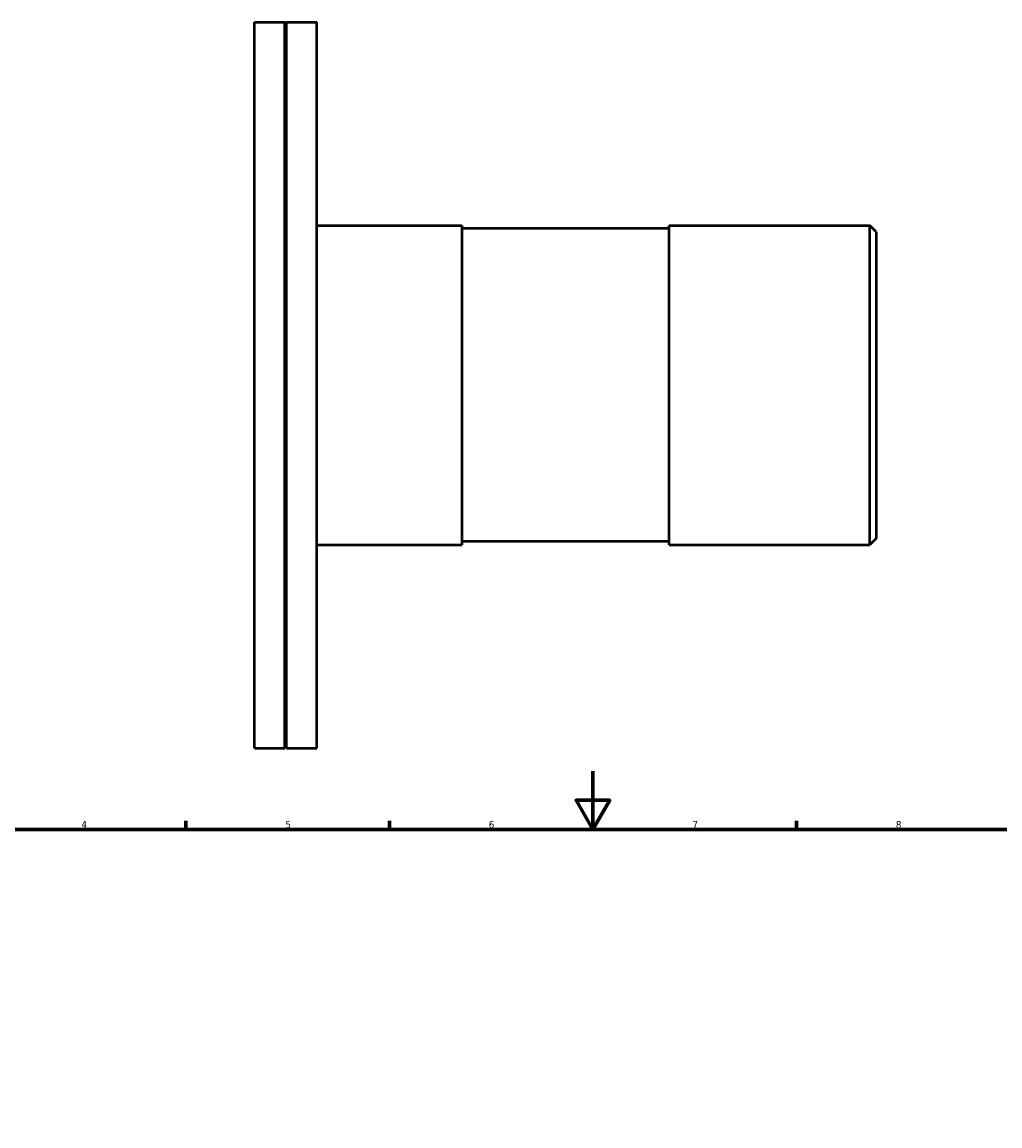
# Model space of a CAD drawing. Header units: millimetres. Extents: x -113 to 936, y -140 to 872.
# Tile 3 of 4: x 224 to 561, y 472 to 852. Entities that reach past the tile are written whole.
import ezdxf

# ---------------------------------------------------------------- set-up
doc = ezdxf.new("R2010")
doc.units = ezdxf.units.MM
doc.layers.add('Border (ISO)', color=7, linetype='Continuous', lineweight=70)
doc.layers.add('Visible (ISO)', color=7, linetype='Continuous', lineweight=50)
doc.styles.add('Note Text (ISO)', font='tahoma.ttf')

# ---------------------------------------------------------------- blocks, each defined once
blk = doc.blocks.new('Borders Default Border')
at = {"layer": 'Border (ISO)'}
for p, q in [((280.33, 574), (280.33, 576.9)), ((350.42, 574), (350.42, 576.9)), ((490.58, 574), (490.58, 576.9))]:
    blk.add_line(p, q, dxfattribs=at)
at = {"layer": 'Border (ISO)', "flags": 128}
for points in [[(420.5, 594), (420.5, 574), (414.73, 584), (426.27, 584), (420.5, 574)], [(20, 20), (20, 574), (821, 574), (821, 20), (20, 20)]]:
    blk.add_lwpolyline(points, dxfattribs=at)
at = {"layer": 'Border (ISO)', "color": 232, "true_color": 0xca0064, "char_height": 2.5, "attachment_point": 7, "style": 'Note Text (ISO)'}
for s, insert in [('4', (244.42, 574.4)), ('5', (314.64, 574.35)), ('6', (384.66, 574.35)), ('7', (454.77, 574.4)), ('8', (524.81, 574.34))]:
    blk.add_mtext(s, dxfattribs=dict(at, insert=insert))

msp = doc.modelspace()

# ---------------------------------------------------------------- linework, layer by layer
at = {"layer": 'Visible (ISO)'}
for p, q in [((304.031, 601.982), (304.031, 851.982)), ((304.031, 851.982), (314.431, 851.982)), ((314.431, 601.982), (314.431, 851.982)), ((314.731, 851.682), (314.431, 851.982)), ((314.731, 851.682), (315.031, 851.982)), ((314.731, 602.282), (314.731, 851.682)), ((315.031, 601.982), (315.031, 851.982)), ((315.031, 851.982), (325.431, 851.982)), ((325.431, 601.982), (325.431, 851.982)), ((325.431, 781.982), (375.365, 781.982)), ((375.365, 781.982), (375.365, 671.982)), ((446.698, 780.882), (375.365, 780.882)), ((446.698, 671.982), (446.698, 781.982)), ((446.698, 781.982), (515.831, 781.982)), ((515.831, 671.982), (515.831, 781.982)), ((518.031, 779.782), (515.831, 781.982)), ((518.031, 779.782), (518.031, 674.182)), ((446.698, 673.082), (375.365, 673.082)), ((518.031, 674.182), (515.831, 671.982)), ((325.431, 671.982), (375.365, 671.982)), ((446.698, 671.982), (515.831, 671.982)), ((304.031, 601.982), (314.431, 601.982)), ((314.731, 602.282), (314.431, 601.982)), ((314.731, 602.282), (315.031, 601.982)), ((315.031, 601.982), (325.431, 601.982))]:
    msp.add_line(p, q, dxfattribs=at)

# ---------------------------------------------------------------- block references
msp.add_blockref('Borders Default Border', (0, 0))

doc.saveas('drawing.dxf')
